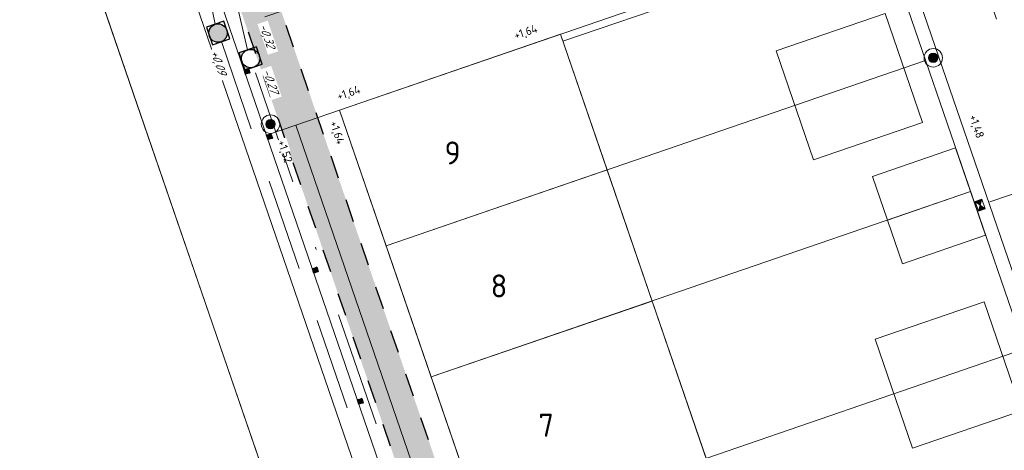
# Model space of a CAD drawing. Header units: metres. Extents: x 264570 to 266133, y 576109 to 577454.
# Tile 18 of 128: x 265076 to 265119, y 576860 to 576879. Entities that reach past the tile are written whole.
import ezdxf
from ezdxf.enums import TextEntityAlignment as Align

# ---------------------------------------------------------------- set-up
doc = ezdxf.new("R2010")
doc.units = ezdxf.units.M
for name, pattern in [('NLCS-HIDDEN', [4, 2, -2]), ('RI-HWA_KOLKAANSLUITING', [4.3, 2.5, -1.8]), ('RI-HWA_PVC', [6.4, 4, -2.4]), ('RI-VWA_PVC', [11, 5, -3, 0, -3])]:
    doc.linetypes.add(name, pattern=pattern)
for name, color, linetype, lineweight in [('B-BH-OG-BEBOUWING-G', 252, 'Continuous', 15), ('B-BH-OG-BEBOUWING-T50', 252, 'Continuous', 15), ('B-OI-RI-HWA_KOLK-S', 252, 'Continuous', 9), ('B-OI-RI-HWA_TRANSPORTLEIDING-G', 252, 'RI-HWA_PVC', 13), ('B-OI-RI-VWA-TRANSPORTLEIDING-G', 252, 'RI-VWA_PVC', 13), ('B-WE-KL-ET_LS_OV_LICHTMAST-S', 252, 'Continuous', 15), ('B-WE-KL-TRACE-A', 252, 'Continuous', 13), ('B-WE-KL-TRACE-GD', 252, 'NLCS-HIDDEN', 25), ('B-WE-OG-TOPOGRAFIE-G', 252, 'Continuous', 15), ('B-WE-RI-HWA-RIOOLPUT-S', 252, 'Continuous', 13), ('B-WE-RI-HWA_KOLKAANSLUITING-G', 252, 'RI-HWA_KOLKAANSLUITING', 18), ('B-WE-RI-VWA_RIOOLPUT_INSPECTIEPUT-S', 252, 'Continuous', 13), ('B-XX-AL-T25', 252, 'Continuous', 9), ('B-XX-RI-T25-200', 252, 'Continuous', 13)]:
    doc.layers.add(name, color=color, linetype=linetype, lineweight=lineweight)
doc.styles.add('NLCS-ISO-ANNOTATIVE-T25', font='NLCS-ISO.ttf', dxfattribs={"height": 2.5})
doc.styles.add('NLCS-ISO-M200-T18-SCHUIN', font='NLCS-ISO.ttf', dxfattribs={"oblique": 30, "height": 0.36})
doc.styles.add('NLCS-ISO-M200-T50', font='NLCS-ISO.ttf', dxfattribs={"height": 1})
doc.styles.get("Standard").update_dxf_attribs({"font": 'arial.ttf'})

# ---------------------------------------------------------------- blocks, each defined once
blk = doc.blocks.new('paal')
at = {"lineweight": -3, "ltscale": 0.1, "true_color": 0x3d3d3d}
h = blk.add_hatch(color=250, dxfattribs=at)
h.dxf.hatch_style = 1
h.paths.add_polyline_path([(0.1, 0.1), (-0.1, 0.1), (-0.1, -0.1), (0.1, -0.1)])
at = {"lineweight": -3, "ltscale": 0.1, "flags": 128}
for points in [[(-0.079, 0.033), (-0.1, 0.1), (-0.033, 0.079)], [(0.033, 0.079), (0.079, 0.033), (0.079, -0.033), (0.033, -0.079), (-0.033, -0.079), (-0.079, -0.033), (-0.079, 0.033), (-0.033, 0.079), (0.033, 0.079)], [(-0.079, 0.033), (0, 0), (-0.033, 0.079)], [(0.033, 0.079), (0, 0), (0.079, 0.033)], [(0.033, 0.079), (0.1, 0.1)], [(0.1, 0.1), (0.079, 0.033)], [(-0.079, -0.033), (-0.1, -0.1)], [(-0.033, -0.079), (-0.1, -0.1)], [(-0.033, -0.079), (0, 0), (-0.079, -0.033)], [(0.079, -0.033), (0, 0), (0.033, -0.079)], [(0.033, -0.079), (0.1, -0.1)], [(0.079, -0.033), (0.1, -0.1)]]:
    blk.add_lwpolyline(points, dxfattribs=at)
blk.add_lwpolyline([(0.1, 0.1), (-0.1, 0.1), (-0.1, -0.1), (0.1, -0.1)], close=True, dxfattribs=at)
blk = doc.blocks.new('N-SRI-PUT_SWA-SO')
h = blk.add_hatch(color=256)
h.paths.add_polyline_path([(-2, 2), (0, 2, 0.41155), (-2, 0.02)])
h.paths.add_polyline_path([(-2, -0.02, 0.408866), (-0.02, -2), (-2, -2)])
h.paths.add_polyline_path([(2, -0.02), (2, -2), (0.02, -2, 0.408866)])
h = blk.add_hatch(color=256)
h.paths.add_polyline_path([(0, 2, -0.41155), (2, 0.02), (2, 2)])
h.paths.add_polyline_path([(2, -0.02, -0.408866), (0.02, -2), (2, -2)])
h.paths.add_polyline_path([(-0.02, -2, -0.408866), (-2, -0.02), (-2, -2)])
at = {"flags": 128}
blk.add_lwpolyline([(-2, 2), (2, 2), (2, -2), (-2, -2)], close=True, dxfattribs=at)
at = {"lineweight": -3, "flags": 128}
blk.add_lwpolyline([(2, -2), (2, 2), (-2, 2), (-2, -2)], close=True, dxfattribs=at)
at = {"lineweight": -3}
blk.add_circle((0, 0), 2, dxfattribs=at)
blk = doc.blocks.new('N-SRI-KOLK_STRAAT_450X300-SO')
h = blk.add_hatch(color=256)
h.dxf.hatch_style = 1
h.paths.add_polyline_path([(0, 0.75), (-1.125, 1.5), (-1.125, 0)])
h.paths.add_polyline_path([(1.125, 0), (1.125, 1.5), (0, 0.75)])
for p, q in [((-1.125, 0), (1.125, 1.5)), ((1.125, 0), (-1.125, 1.5))]:
    blk.add_line(p, q)
at = {"flags": 128}
blk.add_lwpolyline([(-1.125, 0), (1.125, 0), (1.125, 1.5), (-1.125, 1.5)], close=True, dxfattribs=at)
blk = doc.blocks.new('N-SRI-PUT_HWA-SO')
h = blk.add_hatch(color=256)
h.dxf.hatch_style = 1
h.paths.add_polyline_path([(-2, 0, 1), (2, 0, 1)])
at = {"lineweight": -3, "flags": 128}
blk.add_lwpolyline([(-2, -2), (2, -2), (2, 2), (-2, 2)], close=True, dxfattribs=at)
at = {"lineweight": -3}
blk.add_circle((0, 0), 2, dxfattribs=at)
blk = doc.blocks.new('*U32')
blk.add_hatch(color=0).paths.add_polyline_path([(-0.5, 0.05, 1), (0.5, -0.05, 1)])
at = {"color": 0}
for radius in [1, 0.5]:
    blk.add_circle((0, 0), radius, dxfattribs=at)
at = {"lineweight": 30, "flags": 104}
blk.add_attdef('NR.', text='', height=2.5, dxfattribs=at).set_placement((6.75, 1.25), align=Align.TOP_LEFT)

msp = doc.modelspace()

# ---------------------------------------------------------------- hatches: boundary and pattern name
at = {"layer": 'B-WE-KL-TRACE-A'}
h = msp.add_hatch(dxfattribs=at)
h.set_pattern_fill('DOTS', color=256, scale=0.5)
h.set_pattern_definition([(0, (265213.50372, 576751.05414), (0.079375, 0.15875), [0, -0.15875])])
edge = h.paths.add_edge_path()
edge.add_line((265157.98, 576735.275), (265128.517, 576821.046))
edge.add_line((265128.517, 576821.046), (265184.245, 576840.189))
edge.add_line((265184.245, 576840.189), (265187.722, 576830.068))
edge.add_line((265187.722, 576830.068), (265189.281, 576830.608))
edge.add_line((265189.281, 576830.608), (265185.806, 576840.725))
edge.add_line((265185.806, 576840.725), (265194.726, 576843.79))
edge.add_line((265194.726, 576843.79), (265194.188, 576845.349))
edge.add_line((265194.188, 576845.349), (265188.098, 576843.257))
edge.add_line((265188.098, 576843.257), (265167.527, 576903.142))
edge.add_line((265167.527, 576903.142), (265173.517, 576905.199))
edge.add_arc((265180.15, 576907.436), 7, 184.988, 198.6314, ccw=False)
edge.add_line((265173.177, 576906.827), (265166.991, 576904.703))
edge.add_line((265166.991, 576904.703), (265162.382, 576918.121))
edge.add_line((265162.382, 576918.121), (265112.423, 576900.959))
edge.add_line((265112.423, 576900.959), (265110.487, 576906.593))
edge.add_line((265110.487, 576906.593), (265086.229, 576898.26))
edge.add_line((265086.229, 576898.26), (265084.078, 576904.521))
edge.add_line((265084.078, 576904.521), (265082.517, 576903.985))
edge.add_line((265082.517, 576903.985), (265085.194, 576896.192))
edge.add_line((265085.194, 576896.192), (265109.463, 576904.497))
edge.add_line((265109.463, 576904.497), (265113.884, 576891.625))
edge.add_line((265113.884, 576891.625), (265084.703, 576881.601))
edge.add_line((265084.703, 576881.601), (265105.644, 576820.637))
edge.add_line((265105.644, 576820.637), (265107.205, 576821.174))
edge.add_line((265107.205, 576821.174), (265086.8, 576880.577))
edge.add_line((265086.8, 576880.577), (265115.981, 576890.601))
edge.add_line((265115.981, 576890.601), (265112.959, 576899.399))
edge.add_line((265112.959, 576899.399), (265161.358, 576916.024))
edge.add_line((265161.358, 576916.024), (265186.538, 576842.721))
edge.add_line((265186.538, 576842.721), (265126.421, 576822.071))
edge.add_line((265126.421, 576822.071), (265156.42, 576734.739))
edge.add_line((265156.42, 576734.739), (265157.98, 576735.275))

# ---------------------------------------------------------------- linework, layer by layer
at = {"layer": 'B-BH-OG-BEBOUWING-G', "flags": 128}
for points in [[(265099.447, 576878.048), (265089.857, 576874.754), (265091.879, 576868.867), (265101.469, 576872.161)], [(265116.596, 576873.112), (265112.983, 576871.871), (265113.633, 576869.979), (265117.246, 576871.22)], [(265101.469, 576872.161), (265091.879, 576868.867), (265093.833, 576863.178), (265103.423, 576866.472)], [(265117.246, 576871.22), (265113.633, 576869.979), (265114.283, 576868.088), (265117.895, 576869.329)], [(265103.423, 576866.472), (265093.833, 576863.178), (265096.177, 576856.354), (265105.767, 576859.649)]]:
    msp.add_lwpolyline(points, close=True, dxfattribs=at)
at = {"layer": 'B-OI-RI-HWA_TRANSPORTLEIDING-G'}
msp.add_lwpolyline([(265114.998, 576888.536), (265126.463, 576855.147), (265135.184, 576829.759)], dxfattribs=at)
at = {"layer": 'B-OI-RI-HWA_TRANSPORTLEIDING-G', "flags": 128}
msp.add_lwpolyline([(265082.596, 576887.649), (265084.454, 576878.478)], dxfattribs=at)
at = {"layer": 'B-OI-RI-VWA-TRANSPORTLEIDING-G'}
msp.add_line((265105.863, 576819.148), (265086.127, 576876.613), dxfattribs=at)
msp.add_lwpolyline([(265085.867, 576877.369), (265080.887, 576898.646)], dxfattribs=at)
at = {"layer": 'B-WE-KL-TRACE-GD', "ltscale": 0.5, "flags": 128}
msp.add_lwpolyline([(265082.517, 576903.985), (265085.194, 576896.192), (265109.463, 576904.497), (265113.884, 576891.625), (265084.703, 576881.601), (265105.644, 576820.637), (265107.205, 576821.174), (265086.8, 576880.577), (265115.981, 576890.601), (265112.959, 576899.399), (265161.358, 576916.024), (265186.538, 576842.721), (265126.421, 576822.071), (265156.42, 576734.739), (265157.98, 576735.275), (265128.517, 576821.046), (265184.245, 576840.189), (265187.722, 576830.068), (265189.281, 576830.608), (265185.806, 576840.725), (265194.726, 576843.79), (265194.188, 576845.349), (265188.098, 576843.257), (265167.527, 576903.142), (265173.517, 576905.199, -0.059601), (265173.177, 576906.827), (265166.991, 576904.703), (265162.918, 576916.56)], format="xyb", dxfattribs=at)
at = {"layer": 'B-WE-OG-TOPOGRAFIE-G'}
for p, q in [((265113.269, 576882.796), (265089.857, 576874.754)), ((265131.563, 576829.541), (265113.269, 576882.796)), ((265099.551, 576877.746), (265113.07, 576882.39)), ((265108.805, 576877.324), (265113.534, 576878.948)), ((265113.534, 576878.948), (265115.158, 576874.22)), ((265117.741, 576824.793), (265099.447, 576878.048)), ((265110.429, 576872.595), (265108.805, 576877.324)), ((265115.292, 576876.909), (265091.879, 576868.867)), ((265089.857, 576874.754), (265108.151, 576821.498)), ((265115.158, 576874.22), (265110.429, 576872.595)), ((265116.596, 576873.112), (265112.983, 576871.871)), ((265112.983, 576871.871), (265114.283, 576868.088)), ((265093.833, 576863.178), (265117.246, 576871.22)), ((265114.283, 576868.088), (265117.895, 576869.329)), ((265113.103, 576864.812), (265117.832, 576866.436)), ((265117.832, 576866.436), (265119.456, 576861.707)), ((265114.727, 576860.083), (265113.103, 576864.812)), ((265096.177, 576856.354), (265119.59, 576864.397)), ((265119.456, 576861.707), (265114.727, 576860.083))]:
    msp.add_line(p, q, dxfattribs=at)
for points in [[(265146.294, 576984.114), (265054.527, 576952.285), (265076.666, 576887.833), (265077.77, 576884.617), (265164.747, 576631.404), (265212.85, 576643.969), (265260.984, 576656.444), (265260.772, 576657.063), (265284.398, 576664.646), (265285.162, 576664.816), (265285.638, 576664.419), (265328.595, 576675.718), (265332.455, 576676.733), (265342.03, 576679.251), (265422.617, 576700.306), (265485.568, 576716.533), (265587.981, 576742.976), (265589.623, 576742.562), (265592.107, 576740.013), (265593.761, 576738.712), (265595.408, 576733.376), (265604.83, 576703.223)], [(265081.667, 576885.097), (265166.807, 576637.243), (265167.138, 576636.696), (265168.147, 576636.431), (265225.077, 576651.324), (265259.432, 576660.173)], [(265260.984, 576656.444), (265164.717, 576631.494), (265077.77, 576884.617)], [(265132.163, 576829.641), (265113.804, 576883.086)], [(265117.741, 576824.793), (265108.151, 576821.498), (265089.857, 576874.754), (265099.447, 576878.048)], [(265087.965, 576874.104), (265086.689, 576873.666)]]:
    msp.add_lwpolyline(points, dxfattribs=at)
msp.add_lwpolyline([(265089.857, 576874.754), (265108.151, 576821.498), (265106.259, 576820.849), (265087.965, 576874.104)], close=True, dxfattribs=at)
msp.add_polyline3d([(265106.072, 576817.237, 0), (265076.767, 576902.549, 0)], dxfattribs=at)
at = {"layer": 'B-WE-RI-HWA_KOLKAANSLUITING-G'}
msp.add_line((265118.085, 576870.776), (265120.781, 576871.702), dxfattribs=at)

# ---------------------------------------------------------------- block references
at = {"layer": 'B-OI-RI-HWA_KOLK-S', "xscale": 0.2, "yscale": 0.2, "zscale": 0.2, "rotation": 288.9580202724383}
msp.add_blockref('N-SRI-KOLK_STRAAT_450X300-SO', (265117.518, 576870.582), dxfattribs=at)
at = {"layer": 'B-WE-KL-ET_LS_OV_LICHTMAST-S', "xscale": 0.4, "yscale": 0.4, "zscale": 0.4, "rotation": 288.9580202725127}
for p in [(265115.623, 576877.023), (265086.86, 576874.145)]:
    msp.add_blockref('*U32', p, dxfattribs=at)
at = {"layer": 'B-WE-OG-TOPOGRAFIE-G', "xscale": -1, "rotation": 288.9580202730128}
for p in [(265085.839, 576876.44), (265086.816, 576873.604), (265088.806, 576867.811), (265090.76, 576862.122)]:
    msp.add_blockref('paal', p, dxfattribs=at)
at = {"layer": 'B-WE-RI-HWA-RIOOLPUT-S', "xscale": 0.2000000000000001, "yscale": 0.2000000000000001, "zscale": 0.2000000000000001, "rotation": 288.9573062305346}
msp.add_blockref('N-SRI-PUT_HWA-SO', (265084.584, 576878.099), dxfattribs=at)
at = {"layer": 'B-WE-RI-VWA_RIOOLPUT_INSPECTIEPUT-S', "xscale": 0.2, "yscale": 0.2, "zscale": 0.2, "rotation": 288.9580202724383}
msp.add_blockref('N-SRI-PUT_SWA-SO', (265085.997, 576876.991), dxfattribs=at)

# ---------------------------------------------------------------- texts
at = {"layer": 'B-BH-OG-BEBOUWING-T50', "style": 'NLCS-ISO-M200-T50'}
for s, p in [('9', (265094.764, 576872.895)), ('8', (265096.777, 576867.128)), ('7', (265098.824, 576861.084))]:
    msp.add_text(s, height=1, dxfattribs=at).set_placement(p, align=Align.MIDDLE)

# ---------------------------------------------------------------- next in the draw order: texts
at = {"layer": 'B-XX-AL-T25', "insert": (265117.513, 576874.6), "char_height": 0.36, "attachment_point": 1, "rotation": 288.8418, "style": 'NLCS-ISO-ANNOTATIVE-T25', "bg_fill": 3, "box_fill_scale": 1.15, "bg_fill_color": 256, "bg_fill_transparency": 0}
msp.add_mtext_dynamic_manual_height_columns('+1,48', width=0.5, gutter_width=9, heights=[0], dxfattribs=at)
at = {"layer": 'B-XX-RI-T25-200', "char_height": 0.36, "attachment_point": 1, "rotation": 288.958, "style": 'NLCS-ISO-M200-T18-SCHUIN', "bg_fill": 3, "box_fill_scale": 1.15, "bg_fill_color": 256, "bg_fill_transparency": 0}
for s, insert in [('-0,32', (265086.704, 576878.569)), ('+0,09', (265084.594, 576877.421)), ('-0,27', (265086.855, 576876.604))]:
    msp.add_mtext_dynamic_manual_height_columns(s, width=1.29914, gutter_width=17.5, heights=[0], dxfattribs=dict(at, insert=insert))

# ---------------------------------------------------------------- next in the draw order: linework, layer by layer
at = {"layer": 'B-OI-RI-HWA_TRANSPORTLEIDING-G', "flags": 128}
for points in [[(265114.619, 576888.406), (265084.962, 576878.231)], [(265084.726, 576877.725), (265104.509, 576820.142)]]:
    msp.add_lwpolyline(points, dxfattribs=at)

# ---------------------------------------------------------------- next in the draw order: texts
at = {"layer": 'B-XX-AL-T25', "char_height": 0.36, "attachment_point": 1, "style": 'NLCS-ISO-ANNOTATIVE-T25', "bg_fill": 3, "box_fill_scale": 1.15, "bg_fill_color": 256, "bg_fill_transparency": 0}
for s, insert, rotation in [('+1,64', (265097.388, 576878.153), 18.8418), ('+1,64', (265089.703, 576875.513), 18.8418), ('+1,64', (265089.762, 576874.331), 288.8418), ('+1,52', (265087.502, 576873.498), 288.8418)]:
    msp.add_mtext_dynamic_manual_height_columns(s, width=0.5, gutter_width=9, heights=[0], dxfattribs=dict(at, insert=insert, rotation=rotation))

doc.saveas('drawing.dxf')
